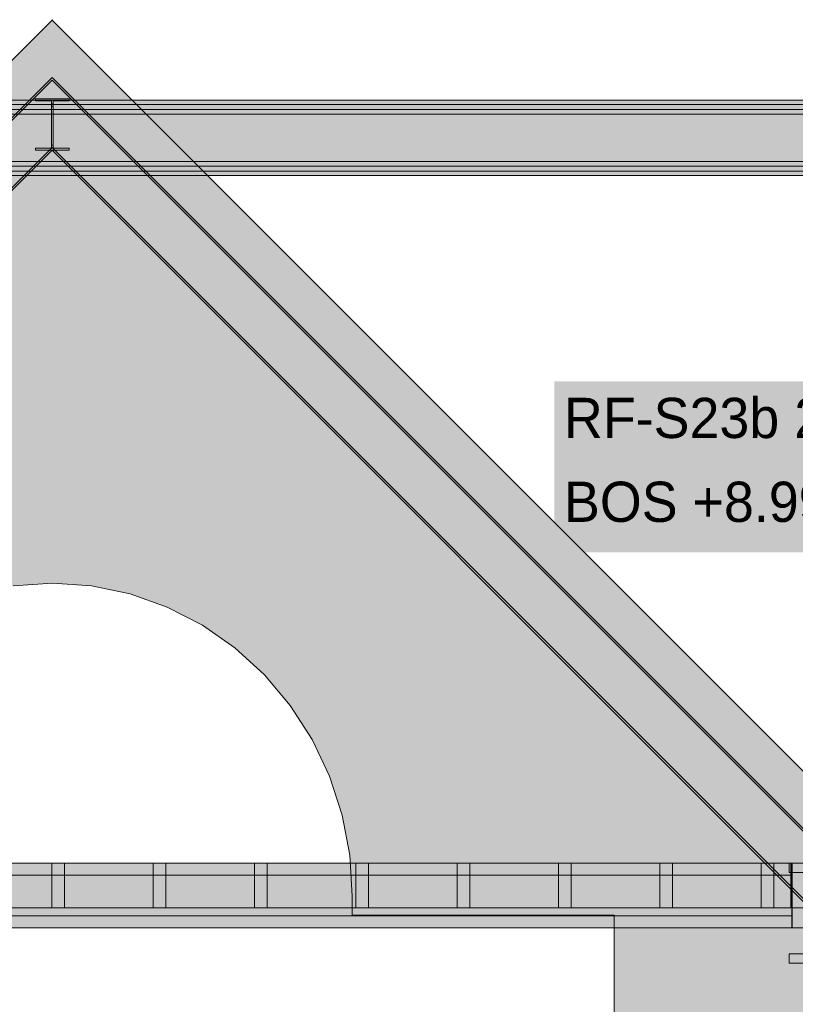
# Model space of a CAD drawing. Header units: millimetres. Extents: x -2200 to 20713, y -2973 to 10107.
# Tile 13 of 28: x 9349 to 12410, y 5923 to 9807. Entities that reach past the tile are written whole.
import ezdxf

# ---------------------------------------------------------------- set-up
doc = ezdxf.new("R2010")
doc.units = ezdxf.units.MM
for name, color, linetype in [('FILL-STEEL', 7, 'Continuous'), ('FILL-TIMBER', 7, 'Continuous'), ('FILL-WHITE', 7, 'Continuous'), ('LINE-CORE', 7, 'Continuous'), ('LINE-INK', 7, 'Continuous'), ('TEXT-INK', 7, 'Continuous')]:
    doc.layers.add(name, color=color, linetype=linetype)

msp = doc.modelspace()

# ---------------------------------------------------------------- hatches: boundary and pattern name
at = {"layer": 'FILL-STEEL', "true_color": 0x0d2973}
h = msp.add_hatch(color=166, dxfattribs=at)
h.dxf.hatch_style = 1
h.paths.add_polyline_path([(12386.5, 6085.4), (12386.5, 6090.1), (12386.5, 6121.9), (12550.3, 6121.9), (12574.7, 6121.9), (12574.7, 6163.5), (12574.7, 6442.5), (12410.9, 6442.5), (12386.5, 6442.5), (12386.5, 6447.2), (12386.5, 6479), (12733.8, 6479), (12785.5, 6479), (12785.5, 6474.3), (12785.5, 6442.5), (12621.7, 6442.5), (12597.3, 6442.5), (12597.3, 6400.9), (12597.3, 6121.9), (12761.1, 6121.9), (12785.5, 6121.9), (12785.5, 6117.2), (12785.5, 6085.4), (12438.2, 6085.4)])
at = {"layer": 'FILL-TIMBER', "true_color": 0xedd6a8}
h = msp.add_hatch(color=41, dxfattribs=at)
h.dxf.hatch_style = 1
h.paths.add_polyline_path([(9526, 6384), (9526, 6304), (9503.1, 6304), (9476, 6304), (9476, 6399), (9476, 6479), (9498.9, 6479), (9526, 6479)])
h = msp.add_hatch(color=41, dxfattribs=at)
h.dxf.hatch_style = 1
h.paths.add_polyline_path([(9926, 6384), (9926, 6304), (9903.1, 6304), (9876, 6304), (9876, 6399), (9876, 6479), (9898.9, 6479), (9926, 6479)])
h = msp.add_hatch(color=41, dxfattribs=at)
h.dxf.hatch_style = 1
h.paths.add_polyline_path([(10326, 6384), (10326, 6304), (10303.1, 6304), (10276, 6304), (10276, 6399), (10276, 6479), (10298.9, 6479), (10326, 6479)])
h = msp.add_hatch(color=41, dxfattribs=at)
h.dxf.hatch_style = 1
h.paths.add_polyline_path([(10726, 6304), (10703.1, 6304), (10676, 6304), (10676, 6399), (10676, 6479), (10698.9, 6479), (10726, 6479), (10726, 6384)])
h = msp.add_hatch(color=41, dxfattribs=at)
h.dxf.hatch_style = 1
h.paths.add_polyline_path([(11126, 6304), (11103.1, 6304), (11076, 6304), (11076, 6399), (11076, 6479), (11098.9, 6479), (11126, 6479), (11126, 6384)])
h = msp.add_hatch(color=41, dxfattribs=at)
h.dxf.hatch_style = 1
h.paths.add_polyline_path([(11526, 6384), (11526, 6304), (11503.1, 6304), (11476, 6304), (11476, 6399), (11476, 6479), (11498.9, 6479), (11526, 6479)])
h = msp.add_hatch(color=41, dxfattribs=at)
h.dxf.hatch_style = 1
h.paths.add_polyline_path([(11926, 6384), (11926, 6304), (11903.1, 6304), (11876, 6304), (11876, 6399), (11876, 6479), (11898.9, 6479), (11926, 6479)])
h = msp.add_hatch(color=41, dxfattribs=at)
h.dxf.hatch_style = 1
h.paths.add_polyline_path([(12326, 6384), (12326, 6304), (12303.1, 6304), (12276, 6304), (12276, 6399), (12276, 6479), (12298.9, 6479), (12326, 6479)])
h = msp.add_hatch(color=41, dxfattribs=at)
h.dxf.hatch_style = 1
h.paths.add_polyline_path([(12443, 6304), (12420.1, 6304), (12393, 6304), (12393, 6399), (12393, 6479), (12415.9, 6479), (12443, 6479), (12443, 6384)])
at = {"layer": 'FILL-WHITE', "true_color": 0xffffff}
h = msp.add_hatch(color=7, dxfattribs=at)
h.dxf.hatch_style = 1
h.paths.add_polyline_path([(9478, 9805.3), (12447.3, 6836), (12447.3, 3557.6), (11696, 3557.6), (11696, 6275), (10662, 6275), (10662, 6350), (10651.9, 6511.1), (10621.7, 6669.4), (10571.9, 6822.2), (10503.4, 6967), (10417.4, 7101.2), (10315.4, 7222.6), (10199, 7329), (10070.2, 7418.7), (9931.4, 7490.1), (9784.8, 7541.9), (9633, 7573.4), (9478.5, 7584), (9324, 7573.4), (9172.2, 7541.9), (9025.6, 7490.1), (8886.8, 7418.7), (8758, 7329), (8641.6, 7222.6), (8539.6, 7101.2), (8453.6, 6967), (8385.1, 6822.2), (8335.3, 6669.4), (8305.1, 6511.1), (8295, 6350), (8295, 6275), (7261, 6275), (7261, 3557.6), (6508.8, 3557.6), (6508.8, 6836.1)])
h = msp.add_hatch(color=7, dxfattribs=at)
h.dxf.hatch_style = 1
h.paths.add_polyline_path([(9478, 9805.3), (12447.3, 6836), (12447.3, 3557.6), (11696, 3557.6), (11696, 6275), (10662, 6275), (10662, 6350), (10651.9, 6511.1), (10621.7, 6669.4), (10571.9, 6822.2), (10503.4, 6967), (10417.4, 7101.2), (10315.4, 7222.6), (10199, 7329), (10070.2, 7418.7), (9931.4, 7490.1), (9784.8, 7541.9), (9633, 7573.4), (9478.5, 7584), (9324, 7573.4), (9172.2, 7541.9), (9025.6, 7490.1), (8886.8, 7418.7), (8758, 7329), (8641.6, 7222.6), (8539.6, 7101.2), (8453.6, 6967), (8385.1, 6822.2), (8335.3, 6669.4), (8305.1, 6511.1), (8295, 6350), (8295, 6275), (7261, 6275), (7261, 3557.6), (6508.8, 3557.6), (6508.8, 6836.1)])
h = msp.add_hatch(color=7, dxfattribs=at)
h.dxf.hatch_style = 1
h.paths.add_polyline_path([(9477.5, 9806.8), (9477.5, 9806.8), (9477.5, 9806.8), (9477.5, 9806.8), (9477.5, 9806.8), (9477.5, 9806.8), (9477.6, 9806.8), (9477.6, 9806.8), (9477.6, 9806.8), (9477.6, 9806.8), (9477.6, 9806.9), (9477.6, 9806.9), (9477.6, 9806.9), (9477.6, 9806.9), (9477.7, 9806.9), (9477.7, 9806.9), (9477.9, 9806.9), (9477.9, 9806.9), (9477.9, 9806.9), (9477.9, 9806.9), (9478, 9806.9), (9478, 9806.9), (9478.1, 9806.9), (9478.1, 9806.9), (9478.1, 9806.9), (9478.1, 9806.9), (9478.3, 9806.9), (9478.3, 9806.9), (9478.4, 9806.9), (9478.4, 9806.9), (9478.4, 9806.8), (9478.4, 9806.8), (9478.5, 9806.8), (9478.5, 9806.8), (9478.5, 9806.8), (9478.5, 9806.8), (9478.5, 9806.8), (9478.5, 9806.8), (9478, 9805.3)])
h = msp.add_hatch(color=7, dxfattribs=at)
h.dxf.hatch_style = 1
h.paths.add_polyline_path([(9477.5, 9806.8), (9477.5, 9806.8), (9477.5, 9806.8), (9477.5, 9806.8), (9477.5, 9806.8), (9477.5, 9806.8), (9477.6, 9806.8), (9477.6, 9806.8), (9477.6, 9806.8), (9477.6, 9806.8), (9477.6, 9806.9), (9477.6, 9806.9), (9477.6, 9806.9), (9477.6, 9806.9), (9477.7, 9806.9), (9477.7, 9806.9), (9477.9, 9806.9), (9477.9, 9806.9), (9477.9, 9806.9), (9477.9, 9806.9), (9478, 9806.9), (9478, 9806.9), (9478.1, 9806.9), (9478.1, 9806.9), (9478.1, 9806.9), (9478.1, 9806.9), (9478.3, 9806.9), (9478.3, 9806.9), (9478.4, 9806.9), (9478.4, 9806.9), (9478.4, 9806.8), (9478.4, 9806.8), (9478.5, 9806.8), (9478.5, 9806.8), (9478.5, 9806.8), (9478.5, 9806.8), (9478.5, 9806.8), (9478.5, 9806.8), (9478, 9805.3)])
h = msp.add_hatch(color=7, dxfattribs=at)
h.dxf.hatch_style = 1
h.paths.add_polyline_path([(6471.3, 6572.5), (9478, 9579.2), (12840.7, 6216.5), (12835.2, 6211), (9478, 9568.1), (6476.8, 6567), (6471.3, 6572.5)])
h = msp.add_hatch(color=7, dxfattribs=at)
h.dxf.hatch_style = 1
h.paths.add_polyline_path([(6471.3, 6572.5), (9478, 9579.2), (12840.7, 6216.5), (12835.2, 6211), (9478, 9568.1), (6476.8, 6567), (6471.3, 6572.5)])
h = msp.add_hatch(color=7, dxfattribs=at)
h.dxf.hatch_style = 1
h.paths.add_polyline_path([(9478, 9568.1), (12835.2, 6211), (12702.5, 6078.3), (9478, 9302.8), (6609.5, 6434.3), (6476.8, 6567)])
h = msp.add_hatch(color=7, dxfattribs=at)
h.dxf.hatch_style = 1
h.paths.add_polyline_path([(9478, 9568.1), (12835.2, 6211), (12702.5, 6078.3), (9478, 9302.8), (6609.5, 6434.3), (6476.8, 6567)])
h = msp.add_hatch(color=7, dxfattribs=at)
h.dxf.hatch_style = 1
h.paths.add_polyline_path([(6372.5, 9490), (12583.5, 9490), (12583.5, 9472.7), (6372.5, 9472.7)])
h = msp.add_hatch(color=7, dxfattribs=at)
h.dxf.hatch_style = 1
h.paths.add_polyline_path([(6372.5, 9490), (12583.5, 9490), (12583.5, 9472.7), (6372.5, 9472.7)])
h = msp.add_hatch(color=7, dxfattribs=at)
h.dxf.hatch_style = 1
h.paths.add_polyline_path([(9409.8, 9495.2), (9409.8, 9495.2), (9411.4, 9495), (9409.8, 9495.1)])
h = msp.add_hatch(color=7, dxfattribs=at)
h.dxf.hatch_style = 1
h.paths.add_polyline_path([(9411.4, 9299.6), (9475.1, 9299.6), (9475.1, 9475), (9475.1, 9487.2), (9411.4, 9487.2), (9411.4, 9495), (9544.6, 9495), (9544.6, 9487.2), (9480.9, 9487.2), (9480.9, 9311.8), (9480.9, 9299.6), (9544.6, 9299.6), (9544.6, 9291.8), (9411.4, 9291.8)])
h = msp.add_hatch(color=7, dxfattribs=at)
h.dxf.hatch_style = 1
h.paths.add_polyline_path([(9544.6, 9495), (9544.6, 9487.2), (9480.9, 9487.2), (9480.9, 9466), (9480.9, 9299.6), (9544.6, 9299.6), (9544.6, 9291.8), (9411.4, 9291.8), (9411.4, 9299.6), (9475.1, 9299.6), (9475.1, 9487.2), (9411.4, 9487.2), (9411.4, 9495)])
h = msp.add_hatch(color=7, dxfattribs=at)
h.dxf.hatch_style = 1
h.paths.add_polyline_path([(9546.2, 9495.2), (9546.2, 9495.2), (9546.2, 9495.1), (9544.6, 9495), (9544.6, 9495)])
h = msp.add_hatch(color=7, dxfattribs=at)
h.dxf.hatch_style = 1
h.paths.add_polyline_path([(6372.5, 9472.7), (12583.5, 9472.7), (12583.5, 9247), (6372.5, 9247)])
h = msp.add_hatch(color=7, dxfattribs=at)
h.dxf.hatch_style = 1
h.paths.add_polyline_path([(6372.5, 9472.7), (12583.5, 9472.7), (12583.5, 9247), (6372.5, 9247)])
h = msp.add_hatch(color=7, dxfattribs=at)
h.dxf.hatch_style = 1
h.paths.add_polyline_path([(6372.5, 9452), (12583.5, 9452), (12583.5, 9434.7), (6372.5, 9434.7)])
h = msp.add_hatch(color=7, dxfattribs=at)
h.dxf.hatch_style = 1
h.paths.add_polyline_path([(6372.5, 9452), (12583.5, 9452), (12583.5, 9434.7), (6372.5, 9434.7)])
h = msp.add_hatch(color=7, dxfattribs=at)
h.dxf.hatch_style = 1
h.paths.add_polyline_path([(9475.1, 9299.6), (9475.1, 9466), (9480.9, 9466), (9480.9, 9299.6), (9544.6, 9299.6), (9544.6, 9291.8), (9411.4, 9291.8), (9411.4, 9299.6)])
h = msp.add_hatch(color=7, dxfattribs=at)
h.dxf.hatch_style = 1
h.paths.add_polyline_path([(9475.1, 9311.8), (9475.1, 9475), (9480.9, 9475), (9480.9, 9311.8)])
h = msp.add_hatch(color=7, dxfattribs=at)
h.dxf.hatch_style = 1
h.paths.add_polyline_path([(6372.5, 9434.7), (12583.5, 9434.7), (12583.5, 9209), (6372.5, 9209)])
h = msp.add_hatch(color=7, dxfattribs=at)
h.dxf.hatch_style = 1
h.paths.add_polyline_path([(6372.5, 9434.7), (12583.5, 9434.7), (12583.5, 9209), (6372.5, 9209)])
h = msp.add_hatch(color=7, dxfattribs=at)
h.dxf.hatch_style = 1
h.paths.add_polyline_path([(6609.5, 6434.3), (9478, 9302.8), (12702.5, 6078.3), (12697, 6072.8), (9478, 9291.8), (6615, 6428.8), (6609.5, 6434.3)])
h = msp.add_hatch(color=7, dxfattribs=at)
h.dxf.hatch_style = 1
h.paths.add_polyline_path([(6609.5, 6434.3), (9478, 9302.8), (12702.5, 6078.3), (12697, 6072.8), (9478, 9291.8), (6615, 6428.8), (6609.5, 6434.3)])
h = msp.add_hatch(color=7, dxfattribs=at)
h.dxf.hatch_style = 1
h.paths.add_polyline_path([(6372.5, 9247), (12583.5, 9247), (12583.5, 9229.7), (6372.5, 9229.7)])
h = msp.add_hatch(color=7, dxfattribs=at)
h.dxf.hatch_style = 1
h.paths.add_polyline_path([(6372.5, 9247), (12583.5, 9247), (12583.5, 9229.7), (6372.5, 9229.7)])
h = msp.add_hatch(color=7, dxfattribs=at)
h.dxf.hatch_style = 1
h.paths.add_polyline_path([(6372.5, 9209), (12583.5, 9209), (12583.5, 9191.7), (6372.5, 9191.7)])
h = msp.add_hatch(color=7, dxfattribs=at)
h.dxf.hatch_style = 1
h.paths.add_polyline_path([(6372.5, 9209), (12583.5, 9209), (12583.5, 9191.7), (6372.5, 9191.7)])
h = msp.add_hatch(color=7, dxfattribs=at)
h.dxf.hatch_style = 1
h.paths.add_polyline_path([(11459.8, 7706.4), (14708.9, 7706.4), (14708.9, 8380.4), (11459.8, 8380.4)])
h = msp.add_hatch(color=7, dxfattribs=at)
h.dxf.hatch_style = 1
h.paths.add_polyline_path([(12443, 6479), (12443, 6304), (6513, 6304), (6513, 6479)])
h = msp.add_hatch(color=7, dxfattribs=at)
h.dxf.hatch_style = 1
h.paths.add_polyline_path([(6513, 6479), (12443, 6479), (12443, 6304), (6513, 6304)])
h = msp.add_hatch(color=7, dxfattribs=at)
h.dxf.hatch_style = 1
h.paths.add_polyline_path([(12398, 6479), (12398, 6432), (12398, 6432), (6558, 6432), (6558, 6479), (6558, 6479)])
h = msp.add_hatch(color=7, dxfattribs=at)
h.dxf.hatch_style = 1
h.paths.add_polyline_path([(6558, 6432), (6558, 6479), (12398, 6479), (12398, 6479), (12398, 6479), (12398, 6432), (6558, 6432), (6558, 6432)])
h = msp.add_hatch(color=7, dxfattribs=at)
h.dxf.hatch_style = 1
h.paths.add_polyline_path([(6558, 6479), (12398, 6479), (12398, 6432), (12398, 6432), (6558, 6432), (6558, 6479), (6558, 6479)])
h = msp.add_hatch(color=7, dxfattribs=at)
h.dxf.hatch_style = 1
h.paths.add_polyline_path([(6558, 6432), (6558, 6479), (12398, 6479), (12398, 6479), (12398, 6479), (12398, 6432), (6558, 6432), (6558, 6432)])
h = msp.add_hatch(color=7, dxfattribs=at)
h.dxf.hatch_style = 1
h.paths.add_polyline_path([(6558, 6479), (12398, 6479), (12398, 6432), (12398, 6432), (6558, 6432), (6558, 6479), (6558, 6479)])
h = msp.add_hatch(color=7, dxfattribs=at)
h.dxf.hatch_style = 1
h.paths.add_polyline_path([(6558, 6432), (6558, 6479), (12398, 6479), (12398, 6479), (12398, 6479), (12398, 6432), (6558, 6432), (6558, 6432)])
h = msp.add_hatch(color=7, dxfattribs=at)
h.dxf.hatch_style = 1
h.paths.add_polyline_path([(6558, 6479), (12398, 6479), (12398, 6432), (12398, 6432), (6558, 6432), (6558, 6479), (6558, 6479)])
h = msp.add_hatch(color=7, dxfattribs=at)
h.dxf.hatch_style = 1
h.paths.add_polyline_path([(6558, 6432), (6558, 6479), (12398, 6479), (12398, 6479), (12398, 6479), (12398, 6432), (6558, 6432), (6558, 6432)])
h = msp.add_hatch(color=7, dxfattribs=at)
h.dxf.hatch_style = 1
h.paths.add_polyline_path([(6558, 6479), (12398, 6479), (12398, 6432), (12398, 6432), (6558, 6432), (6558, 6479), (6558, 6479)])
h = msp.add_hatch(color=7, dxfattribs=at)
h.dxf.hatch_style = 1
h.paths.add_polyline_path([(6558, 6432), (6558, 6479), (12398, 6479), (12398, 6479), (12398, 6479), (12398, 6432), (6558, 6432), (6558, 6432)])
h = msp.add_hatch(color=7, dxfattribs=at)
h.dxf.hatch_style = 1
h.paths.add_polyline_path([(6558, 6479), (12398, 6479), (12398, 6432), (12398, 6432), (6558, 6432), (6558, 6479), (6558, 6479)])
h = msp.add_hatch(color=7, dxfattribs=at)
h.dxf.hatch_style = 1
h.paths.add_polyline_path([(6558, 6432), (6558, 6479), (12398, 6479), (12398, 6479), (12398, 6479), (12398, 6432), (6558, 6432), (6558, 6432)])
h = msp.add_hatch(color=7, dxfattribs=at)
h.dxf.hatch_style = 1
h.paths.add_polyline_path([(6558, 6479), (12398, 6479), (12398, 6432), (12398, 6432), (6558, 6432), (6558, 6479), (6558, 6479)])
h = msp.add_hatch(color=7, dxfattribs=at)
h.dxf.hatch_style = 1
h.paths.add_polyline_path([(6558, 6432), (6558, 6479), (12398, 6479), (12398, 6479), (12398, 6479), (12398, 6432), (6558, 6432), (6558, 6432)])
h = msp.add_hatch(color=7, dxfattribs=at)
h.dxf.hatch_style = 1
h.paths.add_polyline_path([(6558, 6479), (12398, 6479), (12398, 6432), (12398, 6432), (6558, 6432), (6558, 6479), (6558, 6479)])
h = msp.add_hatch(color=7, dxfattribs=at)
h.dxf.hatch_style = 1
h.paths.add_polyline_path([(6558, 6432), (6558, 6479), (12398, 6479), (12398, 6479), (12398, 6479), (12398, 6432), (6558, 6432), (6558, 6432)])
h = msp.add_hatch(color=7, dxfattribs=at)
h.dxf.hatch_style = 1
h.paths.add_polyline_path([(6558, 6479), (12398, 6479), (12398, 6432), (12398, 6432), (6558, 6432), (6558, 6479), (6558, 6479)])
h = msp.add_hatch(color=7, dxfattribs=at)
h.dxf.hatch_style = 1
h.paths.add_polyline_path([(6558, 6432), (6558, 6479), (12398, 6479), (12398, 6479), (12398, 6479), (12398, 6432), (6558, 6432), (6558, 6432)])
h = msp.add_hatch(color=7, dxfattribs=at)
h.dxf.hatch_style = 1
h.paths.add_polyline_path([(6558, 6479), (12398, 6479), (12398, 6432), (12398, 6432), (6558, 6432), (6558, 6479), (6558, 6479)])
h = msp.add_hatch(color=7, dxfattribs=at)
h.dxf.hatch_style = 1
h.paths.add_polyline_path([(6558, 6432), (6558, 6479), (12398, 6479), (12398, 6479), (12398, 6479), (12398, 6432), (6558, 6432), (6558, 6432)])
h = msp.add_hatch(color=7, dxfattribs=at)
h.dxf.hatch_style = 1
h.paths.add_polyline_path([(6558, 6479), (12398, 6479), (12398, 6432), (12398, 6432), (6558, 6432), (6558, 6479), (6558, 6479)])
h = msp.add_hatch(color=7, dxfattribs=at)
h.dxf.hatch_style = 1
h.paths.add_polyline_path([(6558, 6432), (6558, 6479), (12398, 6479), (12398, 6479), (12398, 6479), (12398, 6432), (6558, 6432), (6558, 6432)])
h = msp.add_hatch(color=7, dxfattribs=at)
h.dxf.hatch_style = 1
h.paths.add_polyline_path([(9526, 6479), (9526, 6304), (9476, 6304), (9476, 6479)])
h = msp.add_hatch(color=7, dxfattribs=at)
h.dxf.hatch_style = 1
h.paths.add_polyline_path([(9926, 6479), (9926, 6304), (9876, 6304), (9876, 6479)])
h = msp.add_hatch(color=7, dxfattribs=at)
h.dxf.hatch_style = 1
h.paths.add_polyline_path([(10326, 6479), (10326, 6304), (10276, 6304), (10276, 6479)])
h = msp.add_hatch(color=7, dxfattribs=at)
h.dxf.hatch_style = 1
h.paths.add_polyline_path([(10726, 6479), (10726, 6304), (10676, 6304), (10676, 6479)])
h = msp.add_hatch(color=7, dxfattribs=at)
h.dxf.hatch_style = 1
h.paths.add_polyline_path([(11126, 6479), (11126, 6304), (11076, 6304), (11076, 6479)])
h = msp.add_hatch(color=7, dxfattribs=at)
h.dxf.hatch_style = 1
h.paths.add_polyline_path([(11526, 6479), (11526, 6304), (11476, 6304), (11476, 6479)])
h = msp.add_hatch(color=7, dxfattribs=at)
h.dxf.hatch_style = 1
h.paths.add_polyline_path([(11926, 6479), (11926, 6304), (11876, 6304), (11876, 6479)])
h = msp.add_hatch(color=7, dxfattribs=at)
h.dxf.hatch_style = 1
h.paths.add_polyline_path([(12326, 6479), (12326, 6304), (12276, 6304), (12276, 6479)])
h = msp.add_hatch(color=7, dxfattribs=at)
h.dxf.hatch_style = 1
h.paths.add_polyline_path([(12386.5, 6121.9), (12574.7, 6121.9), (12574.7, 6442.5), (12386.5, 6442.5), (12386.5, 6479), (12785.5, 6479), (12785.5, 6442.5), (12597.3, 6442.5), (12597.3, 6121.9), (12785.5, 6121.9), (12785.5, 6085.4), (12386.5, 6085.4)])
h = msp.add_hatch(color=7, dxfattribs=at)
h.dxf.hatch_style = 1
h.paths.add_polyline_path([(12443, 6479), (12443, 6304), (12393, 6304), (12393, 6479)])
h = msp.add_hatch(color=7, dxfattribs=at)
h.dxf.hatch_style = 1
h.paths.add_polyline_path([(12398, 6479), (12398, 6225), (12396, 6225), (12396, 6479)])
h = msp.add_hatch(color=7, dxfattribs=at)
h.dxf.hatch_style = 1
h.paths.add_polyline_path([(12396, 6479), (12398, 6479), (12398, 6225), (12396, 6225)])
h = msp.add_hatch(color=7, dxfattribs=at)
h.dxf.hatch_style = 1
h.paths.add_polyline_path([(12398, 6479), (12398, 6225), (12396, 6225), (12396, 6479)])
h = msp.add_hatch(color=7, dxfattribs=at)
h.dxf.hatch_style = 1
h.paths.add_polyline_path([(12396, 6479), (12398, 6479), (12398, 6225), (12396, 6225)])
h = msp.add_hatch(color=7, dxfattribs=at)
h.dxf.hatch_style = 1
h.paths.add_polyline_path([(12398, 6479), (12398, 6225), (12396, 6225), (12396, 6479)])
h = msp.add_hatch(color=7, dxfattribs=at)
h.dxf.hatch_style = 1
h.paths.add_polyline_path([(12396, 6479), (12398, 6479), (12398, 6225), (12396, 6225)])
h = msp.add_hatch(color=7, dxfattribs=at)
h.dxf.hatch_style = 1
h.paths.add_polyline_path([(12398, 6479), (12398, 6225), (12396, 6225), (12396, 6479)])
h = msp.add_hatch(color=7, dxfattribs=at)
h.dxf.hatch_style = 1
h.paths.add_polyline_path([(12396, 6479), (12398, 6479), (12398, 6225), (12396, 6225)])
h = msp.add_hatch(color=7, dxfattribs=at)
h.dxf.hatch_style = 1
h.paths.add_polyline_path([(12398, 6479), (12398, 6225), (12396, 6225), (12396, 6479)])
h = msp.add_hatch(color=7, dxfattribs=at)
h.dxf.hatch_style = 1
h.paths.add_polyline_path([(12396, 6479), (12398, 6479), (12398, 6225), (12396, 6225)])
h = msp.add_hatch(color=7, dxfattribs=at)
h.dxf.hatch_style = 1
h.paths.add_polyline_path([(12398, 6479), (12398, 6225), (12396, 6225), (12396, 6479)])
h = msp.add_hatch(color=7, dxfattribs=at)
h.dxf.hatch_style = 1
h.paths.add_polyline_path([(12396, 6479), (12398, 6479), (12398, 6225), (12396, 6225)])
h = msp.add_hatch(color=7, dxfattribs=at)
h.dxf.hatch_style = 1
h.paths.add_polyline_path([(12398, 6479), (12398, 6225), (12396, 6225), (12396, 6479)])
h = msp.add_hatch(color=7, dxfattribs=at)
h.dxf.hatch_style = 1
h.paths.add_polyline_path([(12396, 6479), (12398, 6479), (12398, 6225), (12396, 6225)])
h = msp.add_hatch(color=7, dxfattribs=at)
h.dxf.hatch_style = 1
h.paths.add_polyline_path([(12398, 6479), (12398, 6225), (12396, 6225), (12396, 6479)])
h = msp.add_hatch(color=7, dxfattribs=at)
h.dxf.hatch_style = 1
h.paths.add_polyline_path([(12396, 6479), (12398, 6479), (12398, 6225), (12396, 6225)])
h = msp.add_hatch(color=7, dxfattribs=at)
h.dxf.hatch_style = 1
h.paths.add_polyline_path([(12398, 6479), (12398, 6225), (12396, 6225), (12396, 6479)])
h = msp.add_hatch(color=7, dxfattribs=at)
h.dxf.hatch_style = 1
h.paths.add_polyline_path([(12396, 6479), (12398, 6479), (12398, 6225), (12396, 6225)])
h = msp.add_hatch(color=7, dxfattribs=at)
h.dxf.hatch_style = 1
h.paths.add_polyline_path([(12398, 6479), (12398, 6225), (12396, 6225), (12396, 6479)])
h = msp.add_hatch(color=7, dxfattribs=at)
h.dxf.hatch_style = 1
h.paths.add_polyline_path([(12396, 6479), (12398, 6479), (12398, 6225), (12396, 6225)])
h = msp.add_hatch(color=7, dxfattribs=at)
h.dxf.hatch_style = 1
h.paths.add_polyline_path([(12398, 6479), (12398, 6225), (12396, 6225), (12396, 6479)])
h = msp.add_hatch(color=7, dxfattribs=at)
h.dxf.hatch_style = 1
h.paths.add_polyline_path([(12396, 6479), (12398, 6479), (12398, 6225), (12396, 6225)])
h = msp.add_hatch(color=7, dxfattribs=at)
h.dxf.hatch_style = 1
h.paths.add_polyline_path([(12443, 6479), (12443, 6225), (12398, 6225), (12398, 6479)])
h = msp.add_hatch(color=7, dxfattribs=at)
h.dxf.hatch_style = 1
h.paths.add_polyline_path([(12398, 6479), (12443, 6479), (12443, 6225), (12398, 6225)])
h = msp.add_hatch(color=7, dxfattribs=at)
h.dxf.hatch_style = 1
h.paths.add_polyline_path([(6558, 6432), (12398, 6432), (12398, 6272), (6558, 6272)])
h = msp.add_hatch(color=7, dxfattribs=at)
h.dxf.hatch_style = 1
h.paths.add_polyline_path([(6558, 6432), (12398, 6432), (12398, 6272), (6558, 6272)])
h = msp.add_hatch(color=7, dxfattribs=at)
h.dxf.hatch_style = 1
h.paths.add_polyline_path([(6558, 6432), (12398, 6432), (12398, 6272), (6558, 6272)])
h = msp.add_hatch(color=7, dxfattribs=at)
h.dxf.hatch_style = 1
h.paths.add_polyline_path([(6558, 6432), (12398, 6432), (12398, 6272), (6558, 6272)])
h = msp.add_hatch(color=7, dxfattribs=at)
h.dxf.hatch_style = 1
h.paths.add_polyline_path([(6558, 6432), (12398, 6432), (12398, 6272), (6558, 6272)])
h = msp.add_hatch(color=7, dxfattribs=at)
h.dxf.hatch_style = 1
h.paths.add_polyline_path([(6558, 6432), (12398, 6432), (12398, 6272), (6558, 6272)])
h = msp.add_hatch(color=7, dxfattribs=at)
h.dxf.hatch_style = 1
h.paths.add_polyline_path([(6558, 6432), (12398, 6432), (12398, 6272), (6558, 6272)])
h = msp.add_hatch(color=7, dxfattribs=at)
h.dxf.hatch_style = 1
h.paths.add_polyline_path([(6558, 6432), (12398, 6432), (12398, 6272), (6558, 6272)])
h = msp.add_hatch(color=7, dxfattribs=at)
h.dxf.hatch_style = 1
h.paths.add_polyline_path([(6558, 6432), (12398, 6432), (12398, 6272), (6558, 6272)])
h = msp.add_hatch(color=7, dxfattribs=at)
h.dxf.hatch_style = 1
h.paths.add_polyline_path([(6558, 6432), (12398, 6432), (12398, 6272), (6558, 6272)])
h = msp.add_hatch(color=7, dxfattribs=at)
h.dxf.hatch_style = 1
h.paths.add_polyline_path([(6558, 6432), (12398, 6432), (12398, 6272), (6558, 6272)])
h = msp.add_hatch(color=7, dxfattribs=at)
h.dxf.hatch_style = 1
h.paths.add_polyline_path([(6558, 6432), (12398, 6432), (12398, 6272), (6558, 6272)])
h = msp.add_hatch(color=7, dxfattribs=at)
h.dxf.hatch_style = 1
h.paths.add_polyline_path([(6558, 6432), (12398, 6432), (12398, 6272), (6558, 6272)])
h = msp.add_hatch(color=7, dxfattribs=at)
h.dxf.hatch_style = 1
h.paths.add_polyline_path([(6558, 6432), (12398, 6432), (12398, 6272), (6558, 6272)])
h = msp.add_hatch(color=7, dxfattribs=at)
h.dxf.hatch_style = 1
h.paths.add_polyline_path([(6558, 6432), (12398, 6432), (12398, 6272), (6558, 6272)])
h = msp.add_hatch(color=7, dxfattribs=at)
h.dxf.hatch_style = 1
h.paths.add_polyline_path([(6558, 6432), (12398, 6432), (12398, 6272), (6558, 6272)])
h = msp.add_hatch(color=7, dxfattribs=at)
h.dxf.hatch_style = 1
h.paths.add_polyline_path([(6558, 6432), (12398, 6432), (12398, 6272), (6558, 6272)])
h = msp.add_hatch(color=7, dxfattribs=at)
h.dxf.hatch_style = 1
h.paths.add_polyline_path([(6558, 6432), (12398, 6432), (12398, 6272), (6558, 6272)])
h = msp.add_hatch(color=7, dxfattribs=at)
h.dxf.hatch_style = 1
h.paths.add_polyline_path([(6558, 6432), (12398, 6432), (12398, 6272), (6558, 6272)])
h = msp.add_hatch(color=7, dxfattribs=at)
h.dxf.hatch_style = 1
h.paths.add_polyline_path([(6558, 6432), (12398, 6432), (12398, 6272), (6558, 6272)])
h = msp.add_hatch(color=7, dxfattribs=at)
h.dxf.hatch_style = 1
h.paths.add_polyline_path([(6558, 6432), (12398, 6432), (12398, 6272), (6558, 6272)])
h = msp.add_hatch(color=7, dxfattribs=at)
h.dxf.hatch_style = 1
h.paths.add_polyline_path([(6558, 6432), (12398, 6432), (12398, 6272), (6558, 6272)])
h = msp.add_hatch(color=7, dxfattribs=at)
h.dxf.hatch_style = 1
h.paths.add_polyline_path([(12398, 6272), (12398, 6225), (12398, 6225), (6558, 6225), (6558, 6272), (6558, 6272)])
h = msp.add_hatch(color=7, dxfattribs=at)
h.dxf.hatch_style = 1
h.paths.add_polyline_path([(6558, 6225), (6558, 6272), (12398, 6272), (12398, 6272), (12398, 6272), (12398, 6225), (6558, 6225), (6558, 6225)])
h = msp.add_hatch(color=7, dxfattribs=at)
h.dxf.hatch_style = 1
h.paths.add_polyline_path([(6558, 6272), (12398, 6272), (12398, 6225), (12398, 6225), (6558, 6225), (6558, 6272), (6558, 6272)])
h = msp.add_hatch(color=7, dxfattribs=at)
h.dxf.hatch_style = 1
h.paths.add_polyline_path([(6558, 6225), (6558, 6272), (12398, 6272), (12398, 6272), (12398, 6272), (12398, 6225), (6558, 6225), (6558, 6225)])
h = msp.add_hatch(color=7, dxfattribs=at)
h.dxf.hatch_style = 1
h.paths.add_polyline_path([(6558, 6272), (12398, 6272), (12398, 6225), (12398, 6225), (6558, 6225), (6558, 6272), (6558, 6272)])
h = msp.add_hatch(color=7, dxfattribs=at)
h.dxf.hatch_style = 1
h.paths.add_polyline_path([(6558, 6225), (6558, 6272), (12398, 6272), (12398, 6272), (12398, 6272), (12398, 6225), (6558, 6225), (6558, 6225)])
h = msp.add_hatch(color=7, dxfattribs=at)
h.dxf.hatch_style = 1
h.paths.add_polyline_path([(6558, 6272), (12398, 6272), (12398, 6225), (12398, 6225), (6558, 6225), (6558, 6272), (6558, 6272)])
h = msp.add_hatch(color=7, dxfattribs=at)
h.dxf.hatch_style = 1
h.paths.add_polyline_path([(6558, 6225), (6558, 6272), (12398, 6272), (12398, 6272), (12398, 6272), (12398, 6225), (6558, 6225), (6558, 6225)])
h = msp.add_hatch(color=7, dxfattribs=at)
h.dxf.hatch_style = 1
h.paths.add_polyline_path([(6558, 6272), (12398, 6272), (12398, 6225), (12398, 6225), (6558, 6225), (6558, 6272), (6558, 6272)])
h = msp.add_hatch(color=7, dxfattribs=at)
h.dxf.hatch_style = 1
h.paths.add_polyline_path([(6558, 6225), (6558, 6272), (12398, 6272), (12398, 6272), (12398, 6272), (12398, 6225), (6558, 6225), (6558, 6225)])
h = msp.add_hatch(color=7, dxfattribs=at)
h.dxf.hatch_style = 1
h.paths.add_polyline_path([(6558, 6272), (12398, 6272), (12398, 6225), (12398, 6225), (6558, 6225), (6558, 6272), (6558, 6272)])
h = msp.add_hatch(color=7, dxfattribs=at)
h.dxf.hatch_style = 1
h.paths.add_polyline_path([(6558, 6225), (6558, 6272), (12398, 6272), (12398, 6272), (12398, 6272), (12398, 6225), (6558, 6225), (6558, 6225)])
h = msp.add_hatch(color=7, dxfattribs=at)
h.dxf.hatch_style = 1
h.paths.add_polyline_path([(6558, 6272), (12398, 6272), (12398, 6225), (12398, 6225), (6558, 6225), (6558, 6272), (6558, 6272)])
h = msp.add_hatch(color=7, dxfattribs=at)
h.dxf.hatch_style = 1
h.paths.add_polyline_path([(6558, 6225), (6558, 6272), (12398, 6272), (12398, 6272), (12398, 6272), (12398, 6225), (6558, 6225), (6558, 6225)])
h = msp.add_hatch(color=7, dxfattribs=at)
h.dxf.hatch_style = 1
h.paths.add_polyline_path([(6558, 6272), (12398, 6272), (12398, 6225), (12398, 6225), (6558, 6225), (6558, 6272), (6558, 6272)])
h = msp.add_hatch(color=7, dxfattribs=at)
h.dxf.hatch_style = 1
h.paths.add_polyline_path([(6558, 6225), (6558, 6272), (12398, 6272), (12398, 6272), (12398, 6272), (12398, 6225), (6558, 6225), (6558, 6225)])
h = msp.add_hatch(color=7, dxfattribs=at)
h.dxf.hatch_style = 1
h.paths.add_polyline_path([(6558, 6272), (12398, 6272), (12398, 6225), (12398, 6225), (6558, 6225), (6558, 6272), (6558, 6272)])
h = msp.add_hatch(color=7, dxfattribs=at)
h.dxf.hatch_style = 1
h.paths.add_polyline_path([(6558, 6225), (6558, 6272), (12398, 6272), (12398, 6272), (12398, 6272), (12398, 6225), (6558, 6225), (6558, 6225)])
h = msp.add_hatch(color=7, dxfattribs=at)
h.dxf.hatch_style = 1
h.paths.add_polyline_path([(6558, 6272), (12398, 6272), (12398, 6225), (12398, 6225), (6558, 6225), (6558, 6272), (6558, 6272)])
h = msp.add_hatch(color=7, dxfattribs=at)
h.dxf.hatch_style = 1
h.paths.add_polyline_path([(6558, 6225), (6558, 6272), (12398, 6272), (12398, 6272), (12398, 6272), (12398, 6225), (6558, 6225), (6558, 6225)])
h = msp.add_hatch(color=7, dxfattribs=at)
h.dxf.hatch_style = 1
h.paths.add_polyline_path([(6558, 6272), (12398, 6272), (12398, 6225), (12398, 6225), (6558, 6225), (6558, 6272), (6558, 6272)])
h = msp.add_hatch(color=7, dxfattribs=at)
h.dxf.hatch_style = 1
h.paths.add_polyline_path([(6558, 6225), (6558, 6272), (12398, 6272), (12398, 6272), (12398, 6272), (12398, 6225), (6558, 6225), (6558, 6225)])

# ---------------------------------------------------------------- linework, layer by layer
at = {"layer": 'LINE-CORE', "lineweight": 5}
for points in [[(6508.8, 3557.6), (6508.8, 6836.1), (9478, 9805.3), (12447.3, 6836)], [(6508.8, 3557.6), (6508.8, 6836.1), (9478, 9805.3), (12447.3, 6836)], [(11696, 3557.6), (11696, 6275), (10662, 6275), (10662, 6350), (10651.9, 6511.1), (10621.7, 6669.4), (10571.9, 6822.2), (10503.4, 6967), (10417.4, 7101.2), (10315.4, 7222.6), (10199, 7329), (10070.2, 7418.7), (9931.4, 7490.1), (9784.8, 7541.9), (9633, 7573.4), (9478.5, 7584), (9324, 7573.4)], [(11696, 3557.6), (11696, 6275), (10662, 6275), (10662, 6350), (10651.9, 6511.1), (10621.7, 6669.4), (10571.9, 6822.2), (10503.4, 6967), (10417.4, 7101.2), (10315.4, 7222.6), (10199, 7329), (10070.2, 7418.7), (9931.4, 7490.1), (9784.8, 7541.9), (9633, 7573.4), (9478.5, 7584), (9324, 7573.4)]]:
    msp.add_lwpolyline(points, dxfattribs=at)
for points in [[(9477.5, 9806.8), (9477.5, 9806.8), (9477.5, 9806.8), (9477.5, 9806.8), (9477.5, 9806.8), (9477.5, 9806.8), (9477.6, 9806.8), (9477.6, 9806.8), (9477.6, 9806.8), (9477.6, 9806.8), (9477.6, 9806.9), (9477.6, 9806.9), (9477.6, 9806.9), (9477.6, 9806.9), (9477.7, 9806.9), (9477.7, 9806.9), (9477.9, 9806.9), (9477.9, 9806.9), (9477.9, 9806.9), (9477.9, 9806.9), (9478, 9806.9), (9478, 9806.9), (9478.1, 9806.9), (9478.1, 9806.9), (9478.1, 9806.9), (9478.1, 9806.9), (9478.3, 9806.9), (9478.3, 9806.9), (9478.4, 9806.9), (9478.4, 9806.9), (9478.4, 9806.8), (9478.4, 9806.8), (9478.5, 9806.8), (9478.5, 9806.8), (9478.5, 9806.8), (9478.5, 9806.8), (9478.5, 9806.8), (9478.5, 9806.8), (9478, 9805.3)], [(9477.5, 9806.8), (9477.5, 9806.8), (9477.5, 9806.8), (9477.5, 9806.8), (9477.5, 9806.8), (9477.5, 9806.8), (9477.6, 9806.8), (9477.6, 9806.8), (9477.6, 9806.8), (9477.6, 9806.8), (9477.6, 9806.9), (9477.6, 9806.9), (9477.6, 9806.9), (9477.6, 9806.9), (9477.7, 9806.9), (9477.7, 9806.9), (9477.9, 9806.9), (9477.9, 9806.9), (9477.9, 9806.9), (9477.9, 9806.9), (9478, 9806.9), (9478, 9806.9), (9478.1, 9806.9), (9478.1, 9806.9), (9478.1, 9806.9), (9478.1, 9806.9), (9478.3, 9806.9), (9478.3, 9806.9), (9478.4, 9806.9), (9478.4, 9806.9), (9478.4, 9806.8), (9478.4, 9806.8), (9478.5, 9806.8), (9478.5, 9806.8), (9478.5, 9806.8), (9478.5, 9806.8), (9478.5, 9806.8), (9478.5, 9806.8), (9478, 9805.3)], [(6471.3, 6572.5), (9478, 9579.2), (12840.7, 6216.5), (12835.2, 6211), (9478, 9568.1), (6476.8, 6567), (6471.3, 6572.5)], [(6471.3, 6572.5), (9478, 9579.2), (12840.7, 6216.5), (12835.2, 6211), (9478, 9568.1), (6476.8, 6567), (6471.3, 6572.5)], [(9478, 9568.1), (12835.2, 6211), (12835.2, 6211), (12702.5, 6078.3), (9478, 9302.8), (6609.5, 6434.3), (6476.8, 6567)], [(9478, 9568.1), (12835.2, 6211), (12835.2, 6211), (12702.5, 6078.3), (9478, 9302.8), (6609.5, 6434.3), (6476.8, 6567)], [(6372.5, 9490), (12583.5, 9490), (12583.5, 9490), (12583.5, 9472.7), (6372.5, 9472.7), (6372.5, 9472.7)], [(6372.5, 9490), (12583.5, 9490), (12583.5, 9472.7), (6372.5, 9472.7)], [(9409.8, 9495.2), (9409.8, 9495.2), (9411.4, 9495), (9409.8, 9495.1)], [(9411.4, 9299.6), (9475.1, 9299.6), (9475.1, 9475), (9475.1, 9475), (9475.1, 9487.2), (9411.4, 9487.2), (9411.4, 9495), (9544.6, 9495), (9544.6, 9487.2), (9480.9, 9487.2), (9480.9, 9311.8), (9480.9, 9311.8), (9480.9, 9299.6), (9544.6, 9299.6), (9544.6, 9291.8), (9411.4, 9291.8)], [(9544.6, 9495), (9544.6, 9487.2), (9480.9, 9487.2), (9480.9, 9466), (9480.9, 9466), (9480.9, 9299.6), (9544.6, 9299.6), (9544.6, 9291.8), (9411.4, 9291.8), (9411.4, 9299.6), (9475.1, 9299.6), (9475.1, 9487.2), (9411.4, 9487.2), (9411.4, 9495)], [(9546.2, 9495.2), (9546.2, 9495.2), (9546.2, 9495.1), (9544.6, 9495), (9544.6, 9495)], [(6372.5, 9472.7), (12583.5, 9472.7), (12583.5, 9472.7), (12583.5, 9247), (6372.5, 9247), (6372.5, 9247)], [(6372.5, 9472.7), (12583.5, 9472.7), (12583.5, 9247), (12583.5, 9247), (6372.5, 9247), (6372.5, 9472.7)], [(6372.5, 9452), (12583.5, 9452), (12583.5, 9452), (12583.5, 9434.7), (6372.5, 9434.7), (6372.5, 9434.7)], [(6372.5, 9452), (12583.5, 9452), (12583.5, 9434.7), (6372.5, 9434.7)], [(9475.1, 9299.6), (9475.1, 9466), (9475.1, 9466), (9480.9, 9466), (9480.9, 9299.6), (9544.6, 9299.6), (9544.6, 9291.8), (9411.4, 9291.8), (9411.4, 9299.6)], [(9475.1, 9311.8), (9475.1, 9475), (9480.9, 9475), (9480.9, 9475), (9480.9, 9311.8), (9475.1, 9311.8)], [(6372.5, 9434.7), (12583.5, 9434.7), (12583.5, 9434.7), (12583.5, 9209), (6372.5, 9209), (6372.5, 9209)], [(6372.5, 9434.7), (12583.5, 9434.7), (12583.5, 9209), (12583.5, 9209), (6372.5, 9209), (6372.5, 9434.7)], [(6609.5, 6434.3), (9478, 9302.8), (12702.5, 6078.3), (12697, 6072.8), (9478, 9291.8), (6615, 6428.8), (6609.5, 6434.3)], [(6609.5, 6434.3), (9478, 9302.8), (12702.5, 6078.3), (12697, 6072.8), (9478, 9291.8), (6615, 6428.8), (6609.5, 6434.3)], [(6372.5, 9247), (12583.5, 9247), (12583.5, 9247), (12583.5, 9229.7), (6372.5, 9229.7), (6372.5, 9229.7)], [(6372.5, 9247), (12583.5, 9247), (12583.5, 9229.7), (6372.5, 9229.7)], [(6372.5, 9209), (12583.5, 9209), (12583.5, 9209), (12583.5, 9191.7), (6372.5, 9191.7), (6372.5, 9191.7)], [(6372.5, 9209), (12583.5, 9209), (12583.5, 9191.7), (6372.5, 9191.7)], [(12443, 6479), (12443, 6304), (6513, 6304), (6513, 6479)], [(6513, 6479), (12443, 6479), (12443, 6304), (6513, 6304)], [(12398, 6479), (12398, 6432), (12398, 6432), (6558, 6432), (6558, 6479), (6558, 6479)], [(6558, 6432), (6558, 6479), (12398, 6479), (12398, 6479), (12398, 6479), (12398, 6479), (12398, 6432), (6558, 6432), (6558, 6432), (6558, 6432)], [(6558, 6479), (6558, 6479), (12398, 6479), (12398, 6432), (12398, 6432), (6558, 6432), (6558, 6479), (6558, 6479)], [(6558, 6432), (6558, 6479), (12398, 6479), (12398, 6479), (12398, 6479), (12398, 6479), (12398, 6432), (6558, 6432), (6558, 6432), (6558, 6432)], [(6558, 6479), (6558, 6479), (12398, 6479), (12398, 6432), (12398, 6432), (6558, 6432), (6558, 6479), (6558, 6479)], [(6558, 6432), (6558, 6479), (12398, 6479), (12398, 6479), (12398, 6479), (12398, 6479), (12398, 6432), (6558, 6432), (6558, 6432), (6558, 6432)], [(6558, 6479), (6558, 6479), (12398, 6479), (12398, 6432), (12398, 6432), (6558, 6432), (6558, 6479), (6558, 6479)], [(6558, 6432), (6558, 6479), (12398, 6479), (12398, 6479), (12398, 6479), (12398, 6479), (12398, 6432), (6558, 6432), (6558, 6432), (6558, 6432)], [(6558, 6479), (6558, 6479), (12398, 6479), (12398, 6432), (12398, 6432), (6558, 6432), (6558, 6479), (6558, 6479)], [(6558, 6432), (6558, 6479), (12398, 6479), (12398, 6479), (12398, 6479), (12398, 6479), (12398, 6432), (6558, 6432), (6558, 6432), (6558, 6432)], [(6558, 6479), (6558, 6479), (12398, 6479), (12398, 6432), (12398, 6432), (6558, 6432), (6558, 6479), (6558, 6479)], [(6558, 6432), (6558, 6479), (12398, 6479), (12398, 6479), (12398, 6479), (12398, 6479), (12398, 6432), (6558, 6432), (6558, 6432), (6558, 6432)], [(6558, 6479), (6558, 6479), (12398, 6479), (12398, 6432), (12398, 6432), (6558, 6432), (6558, 6479), (6558, 6479)], [(6558, 6432), (6558, 6479), (12398, 6479), (12398, 6479), (12398, 6479), (12398, 6479), (12398, 6432), (6558, 6432), (6558, 6432), (6558, 6432)], [(6558, 6479), (6558, 6479), (12398, 6479), (12398, 6432), (12398, 6432), (6558, 6432), (6558, 6479), (6558, 6479)], [(6558, 6432), (6558, 6479), (12398, 6479), (12398, 6479), (12398, 6479), (12398, 6479), (12398, 6432), (6558, 6432), (6558, 6432), (6558, 6432)], [(6558, 6479), (6558, 6479), (12398, 6479), (12398, 6432), (12398, 6432), (6558, 6432), (6558, 6479), (6558, 6479)], [(6558, 6432), (6558, 6479), (12398, 6479), (12398, 6479), (12398, 6479), (12398, 6479), (12398, 6432), (6558, 6432), (6558, 6432), (6558, 6432)], [(6558, 6479), (6558, 6479), (12398, 6479), (12398, 6432), (12398, 6432), (6558, 6432), (6558, 6479), (6558, 6479)], [(6558, 6432), (6558, 6479), (12398, 6479), (12398, 6479), (12398, 6479), (12398, 6479), (12398, 6432), (6558, 6432), (6558, 6432), (6558, 6432)], [(6558, 6479), (6558, 6479), (12398, 6479), (12398, 6432), (12398, 6432), (6558, 6432), (6558, 6479), (6558, 6479)], [(6558, 6432), (6558, 6479), (12398, 6479), (12398, 6479), (12398, 6479), (12398, 6479), (12398, 6432), (6558, 6432), (6558, 6432), (6558, 6432)], [(9526, 6479), (9526, 6304), (9526, 6304), (9476, 6304), (9476, 6479), (9476, 6479)], [(9926, 6479), (9926, 6304), (9926, 6304), (9876, 6304), (9876, 6479), (9876, 6479)], [(10326, 6479), (10326, 6304), (10326, 6304), (10276, 6304), (10276, 6479), (10276, 6479)], [(10726, 6479), (10726, 6304), (10726, 6304), (10676, 6304), (10676, 6479), (10676, 6479)], [(11126, 6479), (11126, 6304), (11126, 6304), (11076, 6304), (11076, 6479), (11076, 6479)], [(11526, 6479), (11526, 6304), (11526, 6304), (11476, 6304), (11476, 6479), (11476, 6479)], [(11926, 6479), (11926, 6304), (11926, 6304), (11876, 6304), (11876, 6479), (11876, 6479)], [(12326, 6479), (12326, 6304), (12326, 6304), (12276, 6304), (12276, 6479), (12276, 6479)], [(12386.5, 6121.9), (12574.7, 6121.9), (12574.7, 6442.5), (12386.5, 6442.5), (12386.5, 6479), (12785.5, 6479), (12785.5, 6442.5), (12597.3, 6442.5), (12597.3, 6121.9), (12785.5, 6121.9), (12785.5, 6085.4), (12386.5, 6085.4)], [(12443, 6479), (12443, 6304), (12443, 6304), (12393, 6304), (12393, 6479), (12393, 6479)], [(12398, 6479), (12398, 6225), (12396, 6225), (12396, 6479)], [(12396, 6479), (12398, 6479), (12398, 6225), (12396, 6225)], [(12398, 6479), (12398, 6225), (12396, 6225), (12396, 6479)], [(12396, 6479), (12398, 6479), (12398, 6225), (12396, 6225)], [(12398, 6479), (12398, 6225), (12396, 6225), (12396, 6479)], [(12396, 6479), (12398, 6479), (12398, 6225), (12396, 6225)], [(12398, 6479), (12398, 6225), (12396, 6225), (12396, 6479)], [(12396, 6479), (12398, 6479), (12398, 6225), (12396, 6225)], [(12398, 6479), (12398, 6225), (12396, 6225), (12396, 6479)], [(12396, 6479), (12398, 6479), (12398, 6225), (12396, 6225)], [(12398, 6479), (12398, 6225), (12396, 6225), (12396, 6479)], [(12396, 6479), (12398, 6479), (12398, 6225), (12396, 6225)], [(12398, 6479), (12398, 6225), (12396, 6225), (12396, 6479)], [(12396, 6479), (12398, 6479), (12398, 6225), (12396, 6225)], [(12398, 6479), (12398, 6225), (12396, 6225), (12396, 6479)], [(12396, 6479), (12398, 6479), (12398, 6225), (12396, 6225)], [(12398, 6479), (12398, 6225), (12396, 6225), (12396, 6479)], [(12396, 6479), (12398, 6479), (12398, 6225), (12396, 6225)], [(12398, 6479), (12398, 6225), (12396, 6225), (12396, 6479)], [(12396, 6479), (12398, 6479), (12398, 6225), (12396, 6225)], [(12398, 6479), (12398, 6225), (12396, 6225), (12396, 6479)], [(12396, 6479), (12398, 6479), (12398, 6225), (12396, 6225)], [(12443, 6479), (12443, 6225), (12398, 6225), (12398, 6479)], [(12398, 6479), (12443, 6479), (12443, 6225), (12398, 6225)], [(6558, 6432), (12398, 6432), (12398, 6272), (12398, 6272), (6558, 6272), (6558, 6432)], [(6558, 6432), (12398, 6432), (12398, 6432), (12398, 6272), (6558, 6272), (6558, 6272)], [(6558, 6432), (12398, 6432), (12398, 6272), (12398, 6272), (6558, 6272), (6558, 6432)], [(6558, 6432), (12398, 6432), (12398, 6432), (12398, 6272), (6558, 6272), (6558, 6272)], [(6558, 6432), (12398, 6432), (12398, 6272), (12398, 6272), (6558, 6272), (6558, 6432)], [(6558, 6432), (12398, 6432), (12398, 6432), (12398, 6272), (6558, 6272), (6558, 6272)], [(6558, 6432), (12398, 6432), (12398, 6272), (12398, 6272), (6558, 6272), (6558, 6432)], [(6558, 6432), (12398, 6432), (12398, 6432), (12398, 6272), (6558, 6272), (6558, 6272)], [(6558, 6432), (12398, 6432), (12398, 6272), (12398, 6272), (6558, 6272), (6558, 6432)], [(6558, 6432), (12398, 6432), (12398, 6432), (12398, 6272), (6558, 6272), (6558, 6272)], [(6558, 6432), (12398, 6432), (12398, 6272), (12398, 6272), (6558, 6272), (6558, 6432)], [(6558, 6432), (12398, 6432), (12398, 6432), (12398, 6272), (6558, 6272), (6558, 6272)], [(6558, 6432), (12398, 6432), (12398, 6272), (12398, 6272), (6558, 6272), (6558, 6432)], [(6558, 6432), (12398, 6432), (12398, 6432), (12398, 6272), (6558, 6272), (6558, 6272)], [(6558, 6432), (12398, 6432), (12398, 6272), (12398, 6272), (6558, 6272), (6558, 6432)], [(6558, 6432), (12398, 6432), (12398, 6432), (12398, 6272), (6558, 6272), (6558, 6272)], [(6558, 6432), (12398, 6432), (12398, 6272), (12398, 6272), (6558, 6272), (6558, 6432)], [(6558, 6432), (12398, 6432), (12398, 6432), (12398, 6272), (6558, 6272), (6558, 6272)], [(6558, 6432), (12398, 6432), (12398, 6272), (12398, 6272), (6558, 6272), (6558, 6432)], [(6558, 6432), (12398, 6432), (12398, 6432), (12398, 6272), (6558, 6272), (6558, 6272)], [(6558, 6432), (12398, 6432), (12398, 6272), (12398, 6272), (6558, 6272), (6558, 6432)], [(6558, 6432), (12398, 6432), (12398, 6432), (12398, 6272), (6558, 6272), (6558, 6272)], [(12398, 6272), (12398, 6225), (12398, 6225), (6558, 6225), (6558, 6272), (6558, 6272)], [(6558, 6225), (6558, 6272), (12398, 6272), (12398, 6272), (12398, 6272), (12398, 6272), (12398, 6225), (6558, 6225), (6558, 6225), (6558, 6225)], [(6558, 6272), (6558, 6272), (12398, 6272), (12398, 6225), (12398, 6225), (6558, 6225), (6558, 6272), (6558, 6272)], [(6558, 6225), (6558, 6272), (12398, 6272), (12398, 6272), (12398, 6272), (12398, 6272), (12398, 6225), (6558, 6225), (6558, 6225), (6558, 6225)], [(6558, 6272), (6558, 6272), (12398, 6272), (12398, 6225), (12398, 6225), (6558, 6225), (6558, 6272), (6558, 6272)], [(6558, 6225), (6558, 6272), (12398, 6272), (12398, 6272), (12398, 6272), (12398, 6272), (12398, 6225), (6558, 6225), (6558, 6225), (6558, 6225)], [(6558, 6272), (6558, 6272), (12398, 6272), (12398, 6225), (12398, 6225), (6558, 6225), (6558, 6272), (6558, 6272)], [(6558, 6225), (6558, 6272), (12398, 6272), (12398, 6272), (12398, 6272), (12398, 6272), (12398, 6225), (6558, 6225), (6558, 6225), (6558, 6225)], [(6558, 6272), (6558, 6272), (12398, 6272), (12398, 6225), (12398, 6225), (6558, 6225), (6558, 6272), (6558, 6272)], [(6558, 6225), (6558, 6272), (12398, 6272), (12398, 6272), (12398, 6272), (12398, 6272), (12398, 6225), (6558, 6225), (6558, 6225), (6558, 6225)], [(6558, 6272), (6558, 6272), (12398, 6272), (12398, 6225), (12398, 6225), (6558, 6225), (6558, 6272), (6558, 6272)], [(6558, 6225), (6558, 6272), (12398, 6272), (12398, 6272), (12398, 6272), (12398, 6272), (12398, 6225), (6558, 6225), (6558, 6225), (6558, 6225)], [(6558, 6272), (6558, 6272), (12398, 6272), (12398, 6225), (12398, 6225), (6558, 6225), (6558, 6272), (6558, 6272)], [(6558, 6225), (6558, 6272), (12398, 6272), (12398, 6272), (12398, 6272), (12398, 6272), (12398, 6225), (6558, 6225), (6558, 6225), (6558, 6225)], [(6558, 6272), (6558, 6272), (12398, 6272), (12398, 6225), (12398, 6225), (6558, 6225), (6558, 6272), (6558, 6272)], [(6558, 6225), (6558, 6272), (12398, 6272), (12398, 6272), (12398, 6272), (12398, 6272), (12398, 6225), (6558, 6225), (6558, 6225), (6558, 6225)], [(6558, 6272), (6558, 6272), (12398, 6272), (12398, 6225), (12398, 6225), (6558, 6225), (6558, 6272), (6558, 6272)], [(6558, 6225), (6558, 6272), (12398, 6272), (12398, 6272), (12398, 6272), (12398, 6272), (12398, 6225), (6558, 6225), (6558, 6225), (6558, 6225)], [(6558, 6272), (6558, 6272), (12398, 6272), (12398, 6225), (12398, 6225), (6558, 6225), (6558, 6272), (6558, 6272)], [(6558, 6225), (6558, 6272), (12398, 6272), (12398, 6272), (12398, 6272), (12398, 6272), (12398, 6225), (6558, 6225), (6558, 6225), (6558, 6225)], [(6558, 6272), (6558, 6272), (12398, 6272), (12398, 6225), (12398, 6225), (6558, 6225), (6558, 6272), (6558, 6272)], [(6558, 6225), (6558, 6272), (12398, 6272), (12398, 6272), (12398, 6272), (12398, 6272), (12398, 6225), (6558, 6225), (6558, 6225), (6558, 6225)]]:
    msp.add_lwpolyline(points, close=True, dxfattribs=at)
at = {"layer": 'LINE-INK', "lineweight": 5}
for points in [[(9526, 6384), (9526, 6304), (9503.1, 6304), (9476, 6304), (9476, 6399), (9476, 6479), (9498.9, 6479), (9526, 6479)], [(9926, 6384), (9926, 6304), (9903.1, 6304), (9876, 6304), (9876, 6399), (9876, 6479), (9898.9, 6479), (9926, 6479)], [(10326, 6384), (10326, 6304), (10303.1, 6304), (10276, 6304), (10276, 6399), (10276, 6479), (10298.9, 6479), (10326, 6479)], [(10726, 6304), (10703.1, 6304), (10676, 6304), (10676, 6399), (10676, 6479), (10698.9, 6479), (10726, 6479), (10726, 6384)], [(11126, 6304), (11103.1, 6304), (11076, 6304), (11076, 6399), (11076, 6479), (11098.9, 6479), (11126, 6479), (11126, 6384)], [(11526, 6384), (11526, 6304), (11503.1, 6304), (11476, 6304), (11476, 6399), (11476, 6479), (11498.9, 6479), (11526, 6479)], [(11926, 6384), (11926, 6304), (11903.1, 6304), (11876, 6304), (11876, 6399), (11876, 6479), (11898.9, 6479), (11926, 6479)], [(12326, 6384), (12326, 6304), (12303.1, 6304), (12276, 6304), (12276, 6399), (12276, 6479), (12298.9, 6479), (12326, 6479)], [(12386.5, 6085.4), (12386.5, 6090.1), (12386.5, 6121.9), (12550.3, 6121.9), (12574.7, 6121.9), (12574.7, 6163.5), (12574.7, 6442.5), (12410.9, 6442.5), (12386.5, 6442.5), (12386.5, 6447.2), (12386.5, 6479), (12733.8, 6479), (12785.5, 6479), (12785.5, 6474.3), (12785.5, 6442.5), (12621.7, 6442.5), (12597.3, 6442.5), (12597.3, 6400.9), (12597.3, 6121.9), (12761.1, 6121.9), (12785.5, 6121.9), (12785.5, 6117.2), (12785.5, 6085.4), (12438.2, 6085.4)], [(12443, 6304), (12420.1, 6304), (12393, 6304), (12393, 6399), (12393, 6479), (12415.9, 6479), (12443, 6479), (12443, 6384)]]:
    msp.add_lwpolyline(points, close=True, dxfattribs=at)

# ---------------------------------------------------------------- texts
at = {"layer": 'TEXT-INK'}
for s, p in [('RF-S23b 254X254X73 UC S355', (11497.3, 8156.6)), ('BOS +8.993 / TOS +9.247', (11497.3, 7825.8))]:
    msp.add_text(s, height=158.75, dxfattribs=at).set_placement(p)

doc.saveas('drawing.dxf')
